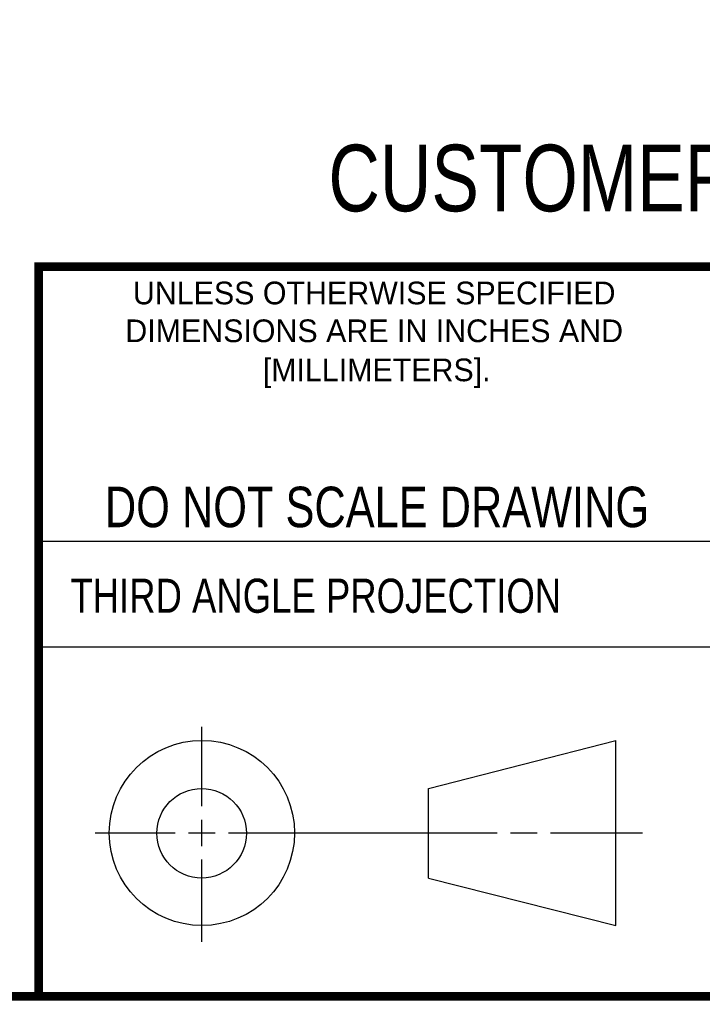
# Model space of a CAD drawing. Header units: inches. Extents: x 0.2 to 16.8, y 0.1 to 10.8.
# Tile 12 of 27: x 11.4 to 13, y 0.2 to 2.5. Entities that reach past the tile are written whole.
import ezdxf

# ---------------------------------------------------------------- set-up
doc = ezdxf.new("R2010")
doc.units = ezdxf.units.IN
doc.header["$LTSCALE"] = 0.935
doc.header["$MEASUREMENT"] = 0
doc.layers.get('0').update_dxf_attribs({"linetype": 'CONTINUOUS'})
doc.layers.add('DIMENSIONS', color=7, linetype='CONTINUOUS')
doc.styles.get("Standard").update_dxf_attribs({"font": 'txt', "width": 0.8})
doc.styles.add('TEXTSTYLE_2', font='txt')
doc.dimstyles.new('DIMSTYLE_1', dxfattribs={"dimtxt": 0.125, "dimasz": 0.18, "dimexe": 0.18, "dimexo": 0.0625, "dimgap": 0.09, "dimtad": 0, "dimtih": 1, "dimtoh": 1, "dimdec": 3, "dimzin": 4, "dimdsep": 46, "dimtxsty": 'STANDARD', "dimblk": '_FILLED', "dimblk1": '_FILLED', "dimblk2": '_FILLED', "dimcen": 0.09, "dimadec": 0, "dimazin": 0, "dimtp": 0.01, "dimtm": 0.01, "dimtfac": 1, "dimtdec": 3, "dimtofl": 0, "dimtmove": 0, "dimatfit": 3, "dimldrblk": '_FILLED', "dimfxl": 1, "dimtolj": 1, "dimtzin": 4, "dimarcsym": 0})

# ---------------------------------------------------------------- blocks, each defined once
blk = doc.blocks.new('_FILLED')
at = {"color": 0, "linetype": 'BYBLOCK'}
blk.add_solid([(0, 0), (-1, 0.174), (-1, -0.174)], dxfattribs=at)
blk = doc.blocks.new('*D10')
at = {"layer": 'DIMENSIONS', "color": 2, "linetype": 'CONTINUOUS'}
for p, q in [((9.6492, 5.0235), (9.6492, 5.8795)), ((10.0507, 2.1953), (10.0507, 5.8795)), ((9.6492, 5.7545), (9.2892, 5.7545)), ((10.0507, 5.7545), (10.933, 5.7545))]:
    blk.add_line(p, q, dxfattribs=at)
at = {"layer": 'DIMENSIONS', "color": 2, "linetype": 'CONTINUOUS', "xscale": 0.18, "yscale": 0.18, "zscale": 0.18}
blk.add_blockref('_FILLED', (9.6492, 5.7545), dxfattribs=at)
at = {"layer": 'DIMENSIONS', "color": 2, "linetype": 'CONTINUOUS', "xscale": 0.18, "yscale": 0.18, "zscale": 0.18, "rotation": 180}
blk.add_blockref('_FILLED', (10.0507, 5.7545), dxfattribs=at)
at = {"layer": 'DIMENSIONS', "color": 2, "linetype": 'CONTINUOUS', "insert": (10.9955, 5.817), "char_height": 0.125, "width": 1.125, "attachment_point": 1, "line_spacing_factor": 0.9}
blk.add_mtext('.402{\\Ftxt.shx;\\W1.000000;\\H0.125000; }[10.2]', dxfattribs=at)

msp = doc.modelspace()

# ---------------------------------------------------------------- linework, layer by layer
at = {"color": 2, "linetype": 'CONTINUOUS'}
for p, q in [((11.482, 1.3265), (13.0653, 1.3265)), ((13.0653, 1.0776), (11.482, 1.0776)), ((11.8648, 0.7044), (11.8648, 0.8912)), ((11.8648, 0.6106), (11.8648, 0.6731)), ((11.6146, 0.6419), (11.8023, 0.6419)), ((11.8335, 0.6419), (11.896, 0.6419)), ((11.9273, 0.6419), (12.5575, 0.6419)), ((12.5888, 0.6419), (12.6513, 0.6419)), ((12.6825, 0.6419), (12.8983, 0.6419)), ((11.8648, 0.3866), (11.8648, 0.5794))]:
    msp.add_line(p, q, dxfattribs=at)
at = {"color": 7, "linetype": 'CONTINUOUS'}
for p, q in [((12.3963, 0.7462), (12.8358, 0.859)), ((12.8358, 0.4248), (12.8358, 0.859)), ((12.3963, 0.5362), (12.3963, 0.7462)), ((12.3963, 0.5362), (12.8358, 0.4248))]:
    msp.add_line(p, q, dxfattribs=at)
at = {"color": 7, "linetype": 'CONTINUOUS', "const_width": 0.02}
for points in [[(11.4718, 1.9702), (16.75, 1.9707)], [(11.482, 0.25), (11.482, 1.9707)], [(0.25, 0.2586), (16.75, 0.2586)]]:
    msp.add_lwpolyline(points, dxfattribs=at)
at = {"color": 7, "linetype": 'CONTINUOUS'}
for centre, radius in [((11.8648, 0.6419), 0.2171), ((11.8642, 0.6412), 0.105)]:
    msp.add_circle(centre, radius, dxfattribs=at)

# ---------------------------------------------------------------- texts
at = {"color": 7, "linetype": 'CONTINUOUS', "attachment_point": 2, "line_spacing_factor": 0.9}
for s, insert, char_height, width in [('CUSTOMER DRAWING', (13.0668, 2.2564), 0.15625, 2), ('DO NOT SCALE DRAWING', (12.2754, 1.4542), 0.095, 1.52)]:
    msp.add_mtext(s, dxfattribs=dict(at, insert=insert, char_height=char_height, width=width))
at = {"color": 2, "linetype": 'CONTINUOUS', "char_height": 0.053254, "attachment_point": 2, "line_spacing_factor": 0.9, "style": 'TEXTSTYLE_2'}
for s, insert, width in [('UNLESS OTHERWISE SPECIFIED', (12.2688, 1.9352), 1.384604), ('DIMENSIONS ARE IN INCHES AND', (12.2688, 1.8465), 1.491112), ('[MILLIMETERS].', (12.2746, 1.7548), 0.745556)]:
    msp.add_mtext(s, dxfattribs=dict(at, insert=insert, width=width))
at = {"color": 2, "linetype": 'CONTINUOUS', "insert": (11.5564, 1.2384), "char_height": 0.08, "width": 1.408, "attachment_point": 1, "line_spacing_factor": 0.9}
msp.add_mtext('THIRD ANGLE PROJECTION', dxfattribs=at)

# ---------------------------------------------------------------- dimensions: what is measured, and where the dimension line sits
at = {"layer": 'DIMENSIONS', "color": 2, "linetype": 'CONTINUOUS'}
dim = msp.add_linear_dim(base=(9.6492469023, 5.7545325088), p1=(10.0507469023, 2.1952564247), p2=(9.6492469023, 5.0234539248), angle=180, dimstyle='DIMSTYLE_1', dxfattribs=at)
dim.commit()
dim.dimension.update_dxf_attribs({"geometry": '*D10', "text_midpoint": (11.5579566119, 5.7545325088), "dimtype": 160})

doc.saveas('drawing.dxf')
